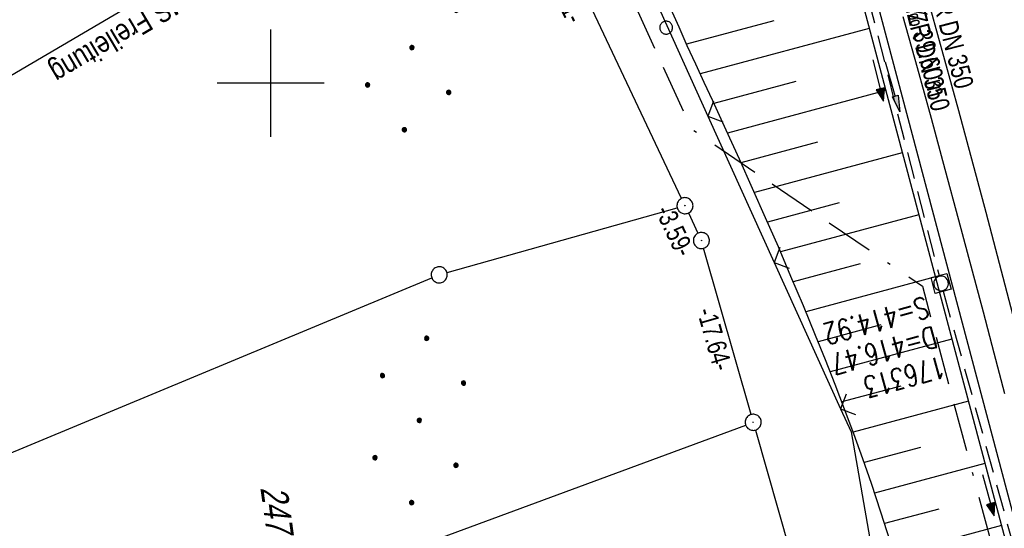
# Model space of a CAD drawing. Extents: x 508886 to 509272, y 449452 to 450225.
# Tile 25 of 45: x 508977 to 509068, y 449958 to 450006. Entities that reach past the tile are written whole.
import ezdxf

# ---------------------------------------------------------------- set-up
doc = ezdxf.new("R2010")
doc.units = 0
doc.header["$LTSCALE"] = 10
doc.header["$MEASUREMENT"] = 0
for name, pattern in [('ACAD_ISO16W100', [73, 15, -6.5, 15, -6.5, 15, -7, 1, -7]), ('AUSGEZOGEN', [0]), ('LT00', [0]), ('STRICHLINIE2', [0.375, 0.25, -0.125])]:
    doc.linetypes.add(name, pattern=pattern)
doc.layers.get('0').update_dxf_attribs({"linetype": 'LT00'})
for name, color, linetype in [('--EK_FBR', 250, 'LT00'), ('--EK_Halt-Pfeil', 4, 'LT00'), ('--EK_Haltung', 7, 'STRICHLINIE2'), ('--EK_Haltung-Text', 140, 'LT00'), ('--EK_Schacht-Text', 5, 'LT00'), ('--EL_DFK_AB_L', 21, 'LT00'), ('--EL_DFK_AB_P', 7, 'LT00'), ('--EL_Halt-Pfeil', 4, 'LT00'), ('--EL_Haltung', 182, 'STRICHLINIE2'), ('--EL_Haltung-Text', 182, 'LT00'), ('ABSTAND', 8, 'LT00'), ('BAB-KABEL', 220, 'ACAD_ISO16W100'), ('DFK_AB_L', 21, 'LT00'), ('DFK_AB_P', 7, 'LT00'), ('DFK_FLUR_NR', 250, 'LT00'), ('DFK_GZPKT', 250, 'LT00'), ('DFK_KATASTER', 250, 'LT00'), ('DFK_NUTZUNG', 250, 'LT00'), ('DFK_VERMPKT', 252, 'LT00'), ('PFEIL', 140, 'AUSGEZOGEN'), ('STROM_FREILTG', 80, 'STROMFREILEITUNG'), ('STROM_TEXT', 80, 'Continuous'), ('V123_AFBR_BAB', 250, 'LT00'), ('V123_BOESCH', 250, 'LT00'), ('V123_BOSCHUNG', 250, 'LT00'), ('V123_GRABEN', 250, 'LT00'), ('V123_KA_MULD', 182, 'LT00'), ('V123_LD_MARK', 250, 'LT00'), ('V123_RASTER', 250, 'LT00'), ('V123_ZAUN', 40, 'LT00')]:
    doc.layers.add(name, color=color, linetype=linetype)
doc.styles.add('Haltungsbeschriftung', font='ARIAL.TTF', dxfattribs={"width": 0.75})
doc.styles.add('schachtbeschriftung', font='romans.shx', dxfattribs={"width": 0.75, "height": 2})
doc.styles.get("Standard").update_dxf_attribs({"font": 'ARIAL.TTF'})
doc.styles.add('Strom', font='txt-alt.shx')
doc.styles.add('Versorgungsltg', font='ARIAL.TTF', dxfattribs={"width": 0.8, "height": 2})
doc.linetypes.add('STROMFREILEITUNG', pattern='A,12.7,-5.5,["xx",Strom,S=2.5,R=0,X=-2.6,Y=-0.85],-4.35', length=22.55)

# ---------------------------------------------------------------- blocks, each defined once
blk = doc.blocks.new('SYMB7010')
at = {"color": 0, "linetype": 'ByBlock'}
for points in [[(-0.031408, 0.499213), (-0.093728, 0.49134), (-0.15457, 0.475719), (-0.212975, 0.452595), (-0.268021, 0.422333), (-0.31884, 0.385411), (-0.36463, 0.342411), (-0.40467, 0.29401), (-0.438329, 0.240973), (-0.465074, 0.184136), (-0.484486, 0.124395), (-0.496256, 0.062692), (-0.5002, 0)], [(-0.5002, 0), (-0.496256, -0.062692), (-0.484486, -0.124395), (-0.465075, -0.184136), (-0.438329, -0.240973), (-0.404671, -0.29401), (-0.36463, -0.342411), (-0.31884, -0.385411), (-0.268021, -0.422333), (-0.212975, -0.452595), (-0.154571, -0.475719), (-0.093728, -0.49134), (-0.031408, -0.499213), (0.031408, -0.499213)], [(0.5002, 0), (0.496256, 0.062692), (0.484485, 0.124395), (0.465074, 0.184136), (0.438329, 0.240973), (0.40467, 0.29401), (0.36463, 0.342411), (0.31884, 0.385411), (0.268021, 0.422333), (0.212975, 0.452595), (0.15457, 0.475719), (0.093728, 0.49134), (0.031408, 0.499213), (-0.031408, 0.499213)], [(0.031408, -0.499213), (0.093728, -0.491341), (0.15457, -0.475719), (0.212975, -0.452595), (0.268021, -0.422333), (0.31884, -0.385411), (0.36463, -0.342411), (0.404671, -0.294011), (0.438329, -0.240974), (0.465075, -0.184136), (0.484486, -0.124395), (0.496256, -0.062692), (0.500201, 0)]]:
    blk.add_lwpolyline(points, dxfattribs=at)
blk = doc.blocks.new('Ackerland7')
at = {"layer": 'DFK_NUTZUNG', "color": 0, "linetype": 'ByBlock'}
for p, q in [((-4, 3.928), (-4, 3.67)), ((-3.95, 3.628), (-3.95, 3.97)), ((-3.9, 3.99), (-3.9, 3.607)), ((-3.85, 3.601), (-3.85, 3.997)), ((-3.8, 3.99), (-3.8, 3.607)), ((-3.75, 3.628), (-3.75, 3.97)), ((-3.7, 3.928), (-3.7, 3.67)), ((-3.65, 3.798), (-3.65, 3.8)), ((3.7, 3.929), (3.7, 3.671)), ((3.75, 3.629), (3.75, 3.971)), ((3.8, 3.992), (3.8, 3.608)), ((3.85, 3.602), (3.85, 3.998)), ((3.9, 3.992), (3.9, 3.608)), ((3.95, 3.629), (3.95, 3.971)), ((4, 3.929), (4, 3.671)), ((4.05, 3.799), (4.05, 3.801)), ((-7.85, 0.129), (-7.85, -0.129)), ((-7.8, -0.171), (-7.8, 0.171)), ((-7.75, 0.192), (-7.75, -0.192)), ((-7.7, -0.198), (-7.7, 0.198)), ((-7.65, 0.192), (-7.65, -0.192)), ((-7.6, -0.171), (-7.6, 0.171)), ((-7.55, 0.129), (-7.55, -0.129)), ((-7.5, -0.001), (-7.5, 0.001)), ((-0.15, 0.129), (-0.15, -0.129)), ((-0.1, -0.171), (-0.1, 0.171)), ((-0.05, 0.192), (-0.05, -0.192)), ((0, -0.198), (0, 0.198)), ((0.05, 0.192), (0.05, -0.192)), ((0.1, -0.171), (0.1, 0.171)), ((0.15, 0.129), (0.15, -0.129)), ((0.2, -0.001), (0.2, 0.001)), ((7.55, 0.129), (7.55, -0.129)), ((7.6, -0.171), (7.6, 0.171)), ((7.65, 0.192), (7.65, -0.192)), ((7.7, -0.198), (7.7, 0.198)), ((7.75, 0.192), (7.75, -0.192)), ((7.8, -0.171), (7.8, 0.171)), ((7.85, 0.129), (7.85, -0.129)), ((7.9, -0.001), (7.9, 0.001)), ((-4, -3.671), (-4, -3.929)), ((-3.95, -3.971), (-3.95, -3.629)), ((-3.9, -3.608), (-3.9, -3.992)), ((-3.85, -3.998), (-3.85, -3.602)), ((-3.8, -3.608), (-3.8, -3.992)), ((-3.75, -3.971), (-3.75, -3.629)), ((-3.7, -3.671), (-3.7, -3.929)), ((3.7, -3.671), (3.7, -3.929)), ((3.75, -3.971), (3.75, -3.629)), ((3.8, -3.608), (3.8, -3.992)), ((3.85, -3.998), (3.85, -3.602)), ((3.9, -3.608), (3.9, -3.992)), ((3.95, -3.971), (3.95, -3.629)), ((4, -3.671), (4, -3.929)), ((-3.65, -3.801), (-3.65, -3.799)), ((4.05, -3.801), (4.05, -3.799))]:
    blk.add_line(p, q, dxfattribs=at)
for points in [[(-3.65, 3.799), (-3.67, 3.886), (-3.725, 3.955), (-3.805, 3.994), (-3.894, 3.994), (-3.975, 3.955), (-4.03, 3.886), (-4.05, 3.799), (-4.03, 3.712), (-3.975, 3.642), (-3.894, 3.604), (-3.805, 3.604), (-3.725, 3.642), (-3.67, 3.712), (-3.65, 3.799)], [(4.05, 3.8), (4.03, 3.887), (3.975, 3.956), (3.894, 3.995), (3.805, 3.995), (3.725, 3.956), (3.67, 3.887), (3.65, 3.8), (3.67, 3.713), (3.725, 3.644), (3.805, 3.605), (3.894, 3.605), (3.975, 3.644), (4.03, 3.713), (4.05, 3.8)], [(-7.5, 0), (-7.52, 0.087), (-7.575, 0.156), (-7.655, 0.195), (-7.744, 0.195), (-7.825, 0.156), (-7.88, 0.087), (-7.9, 0)], [(0.2, 0), (0.18, 0.087), (0.125, 0.156), (0.045, 0.195), (-0.044, 0.195), (-0.125, 0.156), (-0.18, 0.087), (-0.2, 0)], [(-0.2, 0), (-0.18, -0.087), (-0.125, -0.156), (-0.044, -0.195), (0.045, -0.195), (0.125, -0.156), (0.18, -0.087), (0.2, 0)], [(7.9, 0), (7.88, 0.087), (7.825, 0.156), (7.744, 0.195), (7.655, 0.195), (7.575, 0.156), (7.52, 0.087), (7.5, 0)], [(7.5, 0), (7.52, -0.087), (7.575, -0.156), (7.655, -0.195), (7.744, -0.195), (7.825, -0.156), (7.88, -0.087), (7.9, 0)], [(-7.9, 0), (-7.88, -0.087), (-7.825, -0.156), (-7.744, -0.195), (-7.655, -0.195), (-7.575, -0.156), (-7.52, -0.087), (-7.5, 0)], [(-3.65, -3.8), (-3.67, -3.713), (-3.725, -3.644), (-3.805, -3.605), (-3.894, -3.605), (-3.975, -3.644), (-4.03, -3.713), (-4.05, -3.8), (-4.03, -3.887), (-3.975, -3.956), (-3.894, -3.995), (-3.805, -3.995), (-3.725, -3.956), (-3.67, -3.887), (-3.65, -3.8)], [(4.05, -3.8), (4.03, -3.713), (3.975, -3.644), (3.894, -3.605), (3.805, -3.605), (3.725, -3.644), (3.67, -3.713), (3.65, -3.8), (3.67, -3.887), (3.725, -3.956), (3.805, -3.995), (3.894, -3.995), (3.975, -3.956), (4.03, -3.887), (4.05, -3.8)]]:
    blk.add_lwpolyline(points, dxfattribs=at)
blk = doc.blocks.new('SYMB0003')
at = {"color": 0, "linetype": 'ByBlock'}
for p, q in [((-0.015712, 0), (0.010166, 0.012015)), ((0, -0.021257), (-0.015712, 0)), ((0.010166, 0.012015), (0, -0.021257))]:
    blk.add_line(p, q, dxfattribs=at)
for points in [[(-0.031395, 0.499013), (-0.093691, 0.491144), (-0.154509, 0.475528), (-0.21289, 0.452414), (-0.267913, 0.422164), (-0.318712, 0.385257), (-0.364484, 0.342274), (-0.404509, 0.293893), (-0.438154, 0.240877), (-0.464888, 0.184062), (-0.484292, 0.124345), (-0.496058, 0.062667), (-0.5, 0)], [(-0.5, 0), (-0.496058, -0.062667), (-0.484292, -0.124345), (-0.464888, -0.184062), (-0.438154, -0.240877), (-0.404509, -0.293893), (-0.364485, -0.342274), (-0.318712, -0.385257), (-0.267914, -0.422164), (-0.21289, -0.452414), (-0.154509, -0.475529), (-0.093691, -0.491144), (-0.031395, -0.499014), (0.031395, -0.499014)], [(0.5, 0), (0.496057, 0.062667), (0.484292, 0.124345), (0.464888, 0.184062), (0.438153, 0.240877), (0.404509, 0.293893), (0.364484, 0.342274), (0.318712, 0.385257), (0.267913, 0.422164), (0.21289, 0.452414), (0.154509, 0.475528), (0.093691, 0.491144), (0.031395, 0.499013), (-0.031395, 0.499013)], [(0.031395, -0.499014), (0.093691, -0.491144), (0.154509, -0.475529), (0.21289, -0.452414), (0.267914, -0.422164), (0.318712, -0.385257), (0.364485, -0.342274), (0.404509, -0.293893), (0.438154, -0.240877), (0.464889, -0.184062), (0.484292, -0.124345), (0.496058, -0.062667), (0.5, 0)]]:
    blk.add_lwpolyline(points, dxfattribs=at)
blk = doc.blocks.new('SYMB0024')
at = {"color": 0, "linetype": 'ByBlock'}
for p, q in [((-0.5, 0.5), (0, 0)), ((0, 0), (0.5, 0.5))]:
    blk.add_line(p, q, dxfattribs=at)
blk = doc.blocks.new('Pfreil3')
at = {"layer": 'PFEIL'}
blk.add_hatch(color=256, dxfattribs=at).paths.add_polyline_path([(-1.549, 0.273), (-1.549, -0.273), (0, 0)])
for p, q in [((-1.549, 0), (-4.831, 0)), ((-1.549, -0.273), (-1.549, 0.273)), ((-1.549, 0.273), (0, 0)), ((0, 0), (-1.549, -0.273))]:
    blk.add_line(p, q, dxfattribs=at)
blk = doc.blocks.new('SYMB1210')
at = {"color": 0, "linetype": 'ByBlock'}
blk.add_line((0.018815, -0.179014), (0.055623, -0.17119), dxfattribs=at)
for points in [[(-0.2, -0.2), (-0.2, 0.2), (0.2, 0.2), (0.2, -0.2), (-0.2, -0.2)], [(0.018815, 0.179014), (-0.018815, 0.179014), (-0.055623, 0.17119), (-0.09, 0.155885), (-0.120444, 0.133766), (-0.145623, 0.105801), (-0.164438, 0.073213), (-0.176067, 0.037424), (-0.18, 0)], [(-0.18, 0), (-0.176067, -0.037424), (-0.164438, -0.073213), (-0.145623, -0.105801), (-0.120444, -0.133766), (-0.09, -0.155885), (-0.055623, -0.17119), (-0.018815, -0.179014), (0.018815, -0.179014)], [(0.18, 0), (0.176067, 0.037424), (0.164438, 0.073213), (0.145623, 0.105801), (0.120444, 0.133766), (0.09, 0.155885), (0.055623, 0.17119), (0.018815, 0.179014)], [(0.055623, -0.17119), (0.09, -0.155885), (0.120444, -0.133766), (0.145623, -0.105801), (0.164438, -0.073213), (0.176067, -0.037424), (0.18, 0)]]:
    blk.add_lwpolyline(points, dxfattribs=at)
blk = doc.blocks.new('SYMB0070')
at = {"color": 0, "linetype": 'ByBlock'}
for p, q in [((-0.5, 0), (0.2, 0)), ((0.5, 0), (0.2, 0.1)), ((0.2, 0.1), (0.2, 0)), ((0.468, 0), (0.21, 0.086)), ((0.21, 0.086), (0.21, -0.086)), ((0.21, -0.086), (0.468, 0)), ((0.22, -0.072), (0.437, 0)), ((0.23, -0.058), (0.405, 0)), ((0.24, -0.045), (0.374, 0)), ((0.342, 0), (0.25, 0.031)), ((0.25, 0.031), (0.25, -0.031)), ((0.25, -0.031), (0.342, 0)), ((0.26, -0.017), (0.31, 0)), ((0.27, -0.003), (0.279, 0))]:
    blk.add_line(p, q, dxfattribs=at)
for points in [[(0.2, 0), (0.2, -0.1), (0.5, 0)], [(0.437, 0), (0.22, 0.072), (0.22, -0.072)], [(0.405, 0), (0.23, 0.058), (0.23, -0.058)], [(0.374, 0), (0.24, 0.045), (0.24, -0.045)], [(0.31, 0), (0.26, 0.017), (0.26, -0.017)], [(0.279, 0), (0.27, 0.003), (0.27, -0.003)]]:
    blk.add_lwpolyline(points, dxfattribs=at)

msp = doc.modelspace()

# ---------------------------------------------------------------- linework, layer by layer
at = {"layer": '--EK_FBR'}
msp.add_lwpolyline([(509059.022, 450006.209), (509060.34, 450001.472), (509061.644, 449996.731), (509062.934, 449991.986), (509064.213, 449987.239), (509065.482, 449982.488), (509066.493, 449978.673), (509067.497, 449974.856), (509068.492, 449971.036)], dxfattribs=at)
at = {"layer": '--EK_Haltung'}
for p, q in [((509052.943, 450018.951), (509062.392, 449982.041)), ((509062.777, 449980.591), (509073.137, 449943.033))]:
    msp.add_line(p, q, dxfattribs=at)
at = {"layer": '--EL_DFK_AB_L'}
for p, q in [((509038.35, 449989.247), (509021.391, 450025.152)), ((509038.99, 449987.89), (509039.881, 449985.997)), ((509044.835, 449969.081), (509040.406, 449984.598)), ((509045.246, 449967.637), (509064.525, 449900.07))]:
    msp.add_line(p, q, dxfattribs=at)
at = {"layer": '--EL_Haltung'}
for p, q in [((509052.943, 450018.951), (509062.392, 449982.041)), ((509062.777, 449980.591), (509073.137, 449943.033))]:
    msp.add_line(p, q, dxfattribs=at)
at = {"layer": 'BAB-KABEL', "ltscale": 0.03, "flags": 128}
msp.add_lwpolyline([(508965.574, 450196.492), (508968.169, 450193.064), (508993.103, 450156.356), (508997.122, 450135.56), (509002.82, 450109.823), (509012.651, 450072.792), (509017.448, 450054.582), (509021.524, 450039.027), (509022.249, 450035.305), (509025.668, 450025.461), (509039.275, 449995.736), (509060.83, 449981.06), (509071.352, 449941.869), (509079.367, 449903.882), (509086.811, 449866.639), (509093.494, 449826.15), (509098.832, 449789.477), (509101.313, 449770.556), (509103.601, 449753.401), (509104.746, 449737.963), (509105.126, 449731.101), (509107.052, 449705.627), (509108.315, 449670.898), (509109.196, 449644.46), (509091.88, 449639.282), (509094.025, 449616.625), (509109.573, 449611.952), (509109.313, 449593.194), (509108.934, 449567.252), (509108.555, 449549.914), (509107.923, 449539.685), (509107.542, 449523.737), (509106.023, 449504.505), (509103.027, 449469.794), (509102.872, 449468.485)], dxfattribs=at)
at = {"layer": 'DFK_AB_L'}
for p, q in [((509038.35, 449989.247), (509021.391, 450025.152)), ((509038.99, 449987.89), (509039.881, 449985.997)), ((509044.835, 449969.081), (509040.406, 449984.598)), ((509045.246, 449967.637), (509064.525, 449900.07))]:
    msp.add_line(p, q, dxfattribs=at)
at = {"layer": 'DFK_KATASTER'}
for p, q in [((509016.453, 449982.321), (509037.948, 449988.367)), ((508964.523, 449960.847), (509015.038, 449981.831)), ((508977.494, 449943.449), (509044.337, 449968.1))]:
    msp.add_line(p, q, dxfattribs=at)
at = {"layer": 'STROM_FREILTG', "ltscale": 0.05, "flags": 128}
msp.add_lwpolyline([(508916.31, 449965.097), (508945.337, 449982.91), (509154.742, 450105.781), (509184.225, 450121.692)], dxfattribs=at)
at = {"layer": 'V123_AFBR_BAB'}
msp.add_lwpolyline([(509059.022, 450006.209), (509060.34, 450001.472), (509061.644, 449996.731), (509062.934, 449991.986), (509064.213, 449987.239), (509065.482, 449982.488), (509066.493, 449978.673), (509067.497, 449974.856), (509068.492, 449971.036)], dxfattribs=at)
at = {"layer": 'V123_BOESCH'}
msp.add_lwpolyline([(509057.813, 449957.279), (509056.961, 449959.964), (509056.072, 449962.638), (509055.264, 449964.966), (509054.429, 449967.284), (509053.569, 449969.593), (509052.686, 449971.893), (509051.782, 449974.186), (509050.861, 449976.47), (509049.724, 449979.228), (509048.565, 449981.977), (509047.387, 449984.718), (509046.192, 449987.451), (509044.979, 449990.179), (509043.753, 449992.903), (509042.513, 449995.625), (509041.261, 449998.346), (509040.468, 450000.061), (509039.676, 450001.778), (509038.889, 450003.498), (509038.112, 450005.222), (509037.35, 450006.951)], dxfattribs=at)
at = {"layer": 'V123_BOSCHUNG'}
for p, q in [((509046.962, 450005.826), (509038.823, 450003.644)), ((509055.872, 450005.11), (509040.091, 450000.878)), ((509049.006, 450000.162), (509041.368, 449998.114)), ((509057.415, 449999.311), (509042.639, 449995.349)), ((509051.042, 449994.497), (509043.898, 449992.581)), ((509058.958, 449993.513), (509045.145, 449989.809)), ((509053.052, 449988.824), (509046.375, 449987.033)), ((509060.501, 449987.715), (509047.589, 449984.252)), ((509055.027, 449983.141), (509048.782, 449981.466)), ((509062.044, 449981.917), (509049.954, 449978.675)), ((509056.959, 449977.447), (509051.102, 449975.877)), ((509063.587, 449976.119), (509052.224, 449973.071)), ((509058.837, 449971.739), (509053.315, 449970.258)), ((509065.13, 449970.32), (509054.373, 449967.436)), ((509060.647, 449966.012), (509055.392, 449964.603)), ((509066.673, 449964.522), (509056.369, 449961.759)), ((509062.373, 449960.263), (509057.302, 449958.903)), ((509068.216, 449958.724), (509058.195, 449956.037))]:
    msp.add_line(p, q, dxfattribs=at)
at = {"layer": 'V123_GRABEN'}
for points in [[(509049.559, 450034.767), (509049.936, 450033.435), (509050.463, 450031.502), (509050.971, 450029.565), (509051.466, 450027.623), (509051.948, 450025.679), (509052.422, 450023.731), (509052.891, 450021.783), (509053.356, 450019.833), (509073.878, 449942.486)], [(509047.399, 450034.105), (509047.788, 450032.945), (509048.352, 450031.28), (509048.914, 450029.615), (509049.472, 450027.948), (509050.02, 450026.278), (509050.554, 450024.605), (509051.07, 450022.926), (509051.563, 450021.24), (509052.03, 450019.547), (509072.609, 449942.215)]]:
    msp.add_lwpolyline(points, dxfattribs=at)
at = {"layer": 'V123_LD_MARK'}
msp.add_lwpolyline([(509076.44, 449949.818), (509074.118, 449959.367), (509071.735, 449968.901), (509069.293, 449978.419), (509066.792, 449987.922), (509064.233, 449997.409), (509061.617, 450006.88), (509059.483, 450014.447), (509057.311, 450022.003), (509055.102, 450029.547), (509052.853, 450037.08), (509050.565, 450044.6), (509048.236, 450052.107), (509045.865, 450059.601), (509043.451, 450067.081), (509040.993, 450074.547), (509038.366, 450082.368), (509035.69, 450090.172), (509032.968, 450097.959)], dxfattribs=at)
at = {"layer": 'V123_RASTER'}
for p, q in [((508999.999, 449995), (508999.999, 450005)), ((509004.999, 450000), (508994.999, 450000))]:
    msp.add_line(p, q, dxfattribs=at)
at = {"layer": 'V123_ZAUN'}
for p, q in [((509034.615, 450010.591), (509040.811, 449996.93)), ((509040.811, 449996.93), (509047.006, 449983.269)), ((509047.006, 449983.269), (509053.202, 449969.609))]:
    msp.add_line(p, q, dxfattribs=at)
msp.add_lwpolyline([(509053.202, 449969.609), (509054.17, 449967.474), (509056.368, 449955.01)], dxfattribs=at)

# ---------------------------------------------------------------- block references
at = {"layer": '--EK_Halt-Pfeil', "yscale": 4, "zscale": 4}
for p, xscale, rotation in [((509056.699, 450000.247), 4.00000000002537, 284.3593099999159), ((509066.993, 449961.547), 3.999999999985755, 285.4214600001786)]:
    msp.add_blockref('SYMB0070', p, dxfattribs=dict(at, xscale=xscale, rotation=rotation))
at = {"layer": '--EL_DFK_AB_P', "xscale": 1.500000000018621, "yscale": 1.5, "zscale": 1.5, "rotation": 264.7377099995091}
for p in [(509038.67, 449988.569), (509040.2, 449985.319), (509045.04, 449968.359)]:
    msp.add_blockref('SYMB0003', p, dxfattribs=at)
at = {"layer": '--EL_Halt-Pfeil', "yscale": 4, "zscale": 4}
for p, xscale, rotation in [((509056.699, 450000.247), 4.00000000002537, 284.3593099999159), ((509066.993, 449961.547), 3.999999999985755, 285.4214600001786)]:
    msp.add_blockref('SYMB0070', p, dxfattribs=dict(at, xscale=xscale, rotation=rotation))
at = {"layer": 'DFK_AB_P', "xscale": 1.500000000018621, "yscale": 1.5, "zscale": 1.5, "rotation": 264.7377099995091}
for p in [(509038.67, 449988.569), (509040.2, 449985.319), (509045.04, 449968.359)]:
    msp.add_blockref('SYMB0003', p, dxfattribs=at)
at = {"layer": 'DFK_GZPKT', "xscale": 1.500000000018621, "yscale": 1.5, "zscale": 1.5, "rotation": 264.7377099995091}
msp.add_blockref('SYMB7010', (509015.73, 449982.119), dxfattribs=at)
at = {"layer": 'DFK_NUTZUNG', "rotation": 264.7376999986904}
for p in [(509013.176, 450003.317), (509013.858, 449968.533)]:
    msp.add_blockref('Ackerland7', p, dxfattribs=at)
at = {"layer": 'DFK_VERMPKT', "xscale": 1.200000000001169, "yscale": 1.200000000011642, "zscale": 1.2, "rotation": 264.7377100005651}
msp.add_blockref('SYMB7010', (509036.911, 450005.18), dxfattribs=at)
at = {"layer": 'PFEIL', "rotation": 285.9525913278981}
msp.add_blockref('Pfreil3', (509058.732, 449997.324), dxfattribs=at)
at = {"layer": 'V123_KA_MULD', "xscale": 3.800000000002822, "yscale": 3.800000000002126, "zscale": 3.8, "rotation": 284.8595526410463}
msp.add_blockref('SYMB1210', (509062.578, 449981.315), dxfattribs=at)
at = {"layer": 'V123_ZAUN', "xscale": 2.1, "yscale": 2.1, "zscale": 2.1, "rotation": 294.39462}
for p in [(509040.811, 449996.93), (509047.006, 449983.269), (509053.202, 449969.609)]:
    msp.add_blockref('SYMB0024', p, dxfattribs=at)

# ---------------------------------------------------------------- texts
at = {"layer": '--EK_Haltung-Text', "style": 'Haltungsbeschriftung', "width": 0.75}
for s, p in [('25.5‰ 39.60m', (509058.403, 450010.586)), ('KMZR DN 350', (509060.883, 450011.22))]:
    msp.add_text(s, height=1.8, rotation=-75.64069, dxfattribs=at).set_placement(p)
at = {"layer": '--EK_Schacht-Text', "style": 'schachtbeschriftung', "width": 0.75}
for s, p in [('S=414.92', (509061.09, 449980.125)), ('D=416.47', (509061.856, 449977.349)), ('176313', (509062.622, 449974.573))]:
    msp.add_text(s, height=2, rotation=-164.57855, dxfattribs=at).set_placement(p)
at = {"layer": '--EL_Haltung-Text', "style": 'Haltungsbeschriftung', "width": 0.75}
msp.add_text('KMZR DN 350', height=1.8, rotation=-75.64069, dxfattribs=at).set_placement((509058.678, 450009.133))
at = {"layer": 'ABSTAND', "width": 0.75}
for s, rotation, p in [('-41.21-', -64.71537, (509025.176, 450010.816)), ('-3.59-', -64.78913, (509035.862, 449988.083)), ('-17.64-', -74.07264, (509039.759, 449978.764))]:
    msp.add_text(s, height=1.8, rotation=rotation, dxfattribs=at).set_placement(p)
at = {"layer": 'DFK_FLUR_NR', "oblique": 13.754, "width": 0.75}
msp.add_text('247', height=2.5, rotation=277.9506, dxfattribs=at).set_placement((508999.02, 449962.259))
at = {"layer": 'STROM_TEXT', "insert": (508988.351, 450006.16), "char_height": 2, "attachment_point": 5, "rotation": 210.67779, "line_spacing_factor": 1.1, "style": 'Versorgungsltg'}
msp.add_mtext('E.ON MS Freileitung', dxfattribs=at)

doc.saveas('drawing.dxf')
